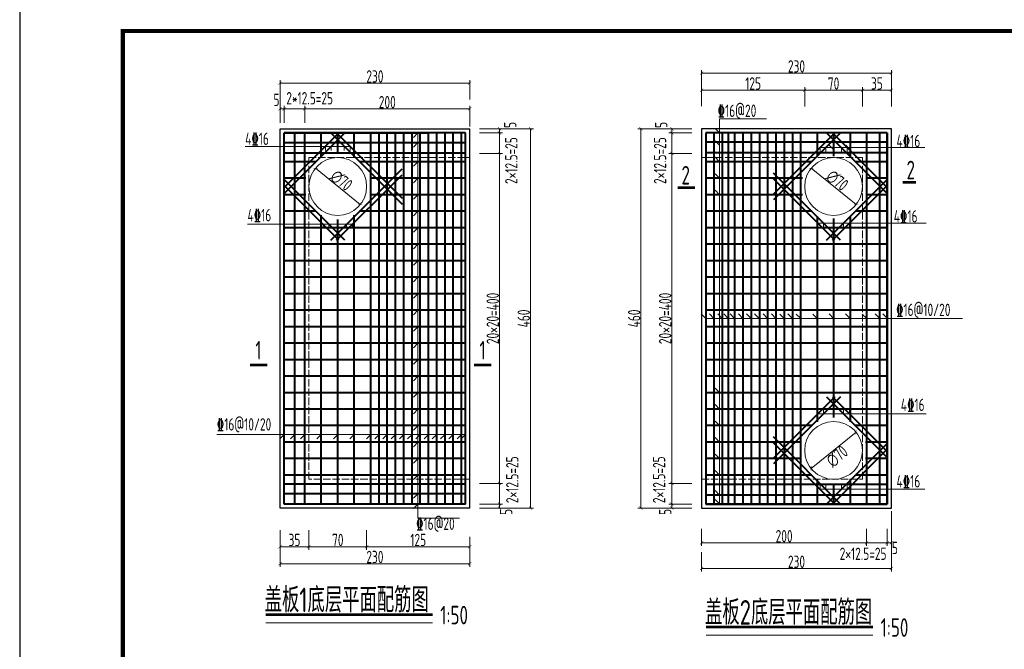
# Model space of a CAD drawing. Header units: millimetres. Extents: x 65530 to 130460, y -103607 to -18875.
# Tile 4 of 73: x 86219 to 88606, y -84549 to -83022. Entities that reach past the tile are written whole.
import ezdxf

# ---------------------------------------------------------------- set-up
doc = ezdxf.new("R2010")
doc.units = ezdxf.units.MM
doc.header["$LTSCALE"] = 0.5
doc.linetypes.add('ACAD_ISO02W100', pattern=[15, 12, -3])
for name, color, linetype, lineweight in [('图层1', 2, 'ACAD_ISO02W100', 18), ('标注线', 4, 'Continuous', 13), ('粗线', 1, 'Continuous', 40)]:
    doc.layers.add(name, color=color, linetype=linetype, lineweight=lineweight)
doc.styles.add('HzTxt', font='tssdeng.shx', dxfattribs={"width": 0.7, "bigfont": 'hztxt.shx'})
doc.dimstyles.new('1bi25', dxfattribs={"dimtxt": 15, "dimasz": 7.5, "dimexe": 7.5, "dimexo": 7.5, "dimtad": 1, "dimdec": 0, "dimlfac": 0.5, "dimtxsty": 'HzTxt', "dimblk": 'ARCHTICK', "dimcen": 2.5, "dimclrd": 256, "dimclre": 256, "dimclrt": 256, "dimadec": 0, "dimazin": 0, "dimtfac": 1, "dimtdec": 0, "dimtmove": 2, "dimatfit": 2, "dimfxl": 0, "dimlwd": -1, "dimlwe": -1, "dimarcsym": 0})

# ---------------------------------------------------------------- blocks, each defined once
blk = doc.blocks.new('_ArchTick')
at = {"color": 0, "linetype": 'ByBlock', "const_width": 0.15}
blk.add_lwpolyline([(-0.5, -0.5), (0.5, 0.5)], dxfattribs=at)
blk = doc.blocks.new('*D608')
at = {"layer": 'Defpoints', "color": 0}
for p in [(87872.1, -84249.8), (88272.1, -84249.8), (88272.1, -84291.2)]:
    blk.add_point(p, dxfattribs=at)
at = {"layer": '标注线'}
for p, q in [((87872.1, -84257.3), (87872.1, -84298.7)), ((88272.1, -84257.3), (88272.1, -84298.7)), ((87872.1, -84291.2), (88272.1, -84291.2))]:
    blk.add_line(p, q, dxfattribs=at)
at = {"layer": '标注线', "xscale": 7.5, "yscale": 7.5, "zscale": 7.5, "rotation": 180}
blk.add_blockref('_ArchTick', (87872.1, -84291.2), dxfattribs=at)
at = {"layer": '标注线', "xscale": 7.5, "yscale": 7.5, "zscale": 7.5}
blk.add_blockref('_ArchTick', (88272.1, -84291.2), dxfattribs=at)
at = {"layer": '标注线', "insert": (88072.1, -84274.9), "char_height": 30, "attachment_point": 5, "style": 'HzTxt'}
blk.add_mtext('200', dxfattribs=at)
blk = doc.blocks.new('*D609')
at = {"layer": 'Defpoints', "color": 0}
for p in [(88272.1, -84249.8), (88322.1, -84249.8), (88322.1, -84291.2)]:
    blk.add_point(p, dxfattribs=at)
at = {"layer": '标注线'}
for p, q in [((88272.1, -84257.3), (88272.1, -84298.7)), ((88322.1, -84257.3), (88322.1, -84298.7)), ((88272.1, -84291.2), (88322.1, -84291.2))]:
    blk.add_line(p, q, dxfattribs=at)
at = {"layer": '标注线', "xscale": 7.5, "yscale": 7.5, "zscale": 7.5, "rotation": 180}
blk.add_blockref('_ArchTick', (88272.1, -84291.2), dxfattribs=at)
at = {"layer": '标注线', "xscale": 7.5, "yscale": 7.5, "zscale": 7.5}
blk.add_blockref('_ArchTick', (88322.1, -84291.2), dxfattribs=at)
at = {"layer": '标注线', "insert": (88263.7, -84317.6), "char_height": 30, "attachment_point": 5, "style": 'HzTxt'}
blk.add_mtext('2×12.5=25', dxfattribs=at)
blk = doc.blocks.new('*D610')
at = {"layer": 'Defpoints', "color": 0}
for p in [(88322.1, -84249.8), (88332.1, -84249.8), (88332.1, -84291.2)]:
    blk.add_point(p, dxfattribs=at)
at = {"layer": '标注线'}
for p, q in [((88322.1, -84257.3), (88322.1, -84298.7)), ((88332.1, -84257.3), (88332.1, -84298.7)), ((88322.1, -84291.2), (88332.1, -84291.2))]:
    blk.add_line(p, q, dxfattribs=at)
at = {"layer": '标注线', "xscale": 7.5, "yscale": 7.5, "zscale": 7.5, "rotation": 180}
blk.add_blockref('_ArchTick', (88322.1, -84291.2), dxfattribs=at)
at = {"layer": '标注线', "xscale": 7.5, "yscale": 7.5, "zscale": 7.5}
blk.add_blockref('_ArchTick', (88332.1, -84291.2), dxfattribs=at)
at = {"layer": '标注线', "insert": (88340.7, -84303.5), "char_height": 30, "attachment_point": 5, "style": 'HzTxt'}
blk.add_mtext('5', dxfattribs=at)
blk = doc.blocks.new('*D611')
at = {"layer": 'Defpoints', "color": 0}
for p in [(88332.1, -84206.9), (87872.1, -84306.2), (87872.1, -84353.3)]:
    blk.add_point(p, dxfattribs=at)
at = {"layer": '标注线'}
for p, q in [((88332.1, -84214.4), (88332.1, -84360.8)), ((87872.1, -84313.7), (87872.1, -84360.8)), ((88332.1, -84353.3), (87872.1, -84353.3))]:
    blk.add_line(p, q, dxfattribs=at)
at = {"layer": '标注线', "xscale": 7.5, "yscale": 7.5, "zscale": 7.5, "rotation": 180}
blk.add_blockref('_ArchTick', (87872.1, -84353.3), dxfattribs=at)
at = {"layer": '标注线', "xscale": 7.5, "yscale": 7.5, "zscale": 7.5}
blk.add_blockref('_ArchTick', (88332.1, -84353.3), dxfattribs=at)
at = {"layer": '标注线', "insert": (88102.1, -84337), "char_height": 30, "attachment_point": 5, "style": 'HzTxt'}
blk.add_mtext('230', dxfattribs=at)
blk = doc.blocks.new('*D612')
at = {"layer": 'Defpoints', "color": 0}
for p in [(88122.1, -83193.4), (87872.1, -83239.8), (88122.1, -83240.6)]:
    blk.add_point(p, dxfattribs=at)
at = {"layer": '标注线'}
for p, q in [((87872.1, -83232.3), (87872.1, -83185.9)), ((87872.1, -83193.4), (88122.1, -83193.4)), ((88122.1, -83233.1), (88122.1, -83185.9))]:
    blk.add_line(p, q, dxfattribs=at)
at = {"layer": '标注线', "xscale": 7.5, "yscale": 7.5, "zscale": 7.5, "rotation": 180}
blk.add_blockref('_ArchTick', (87872.1, -83193.4), dxfattribs=at)
at = {"layer": '标注线', "xscale": 7.5, "yscale": 7.5, "zscale": 7.5}
blk.add_blockref('_ArchTick', (88122.1, -83193.4), dxfattribs=at)
at = {"layer": '标注线', "insert": (87997.1, -83177.1), "char_height": 30, "attachment_point": 5, "style": 'HzTxt'}
blk.add_mtext('125', dxfattribs=at)
blk = doc.blocks.new('*D613')
at = {"layer": 'Defpoints', "color": 0}
for p in [(88262.1, -83193.4), (88122.1, -83240.6), (88262.1, -83240.6)]:
    blk.add_point(p, dxfattribs=at)
at = {"layer": '标注线'}
for p, q in [((88122.1, -83233.1), (88122.1, -83185.9)), ((88122.1, -83193.4), (88262.1, -83193.4)), ((88262.1, -83233.1), (88262.1, -83185.9))]:
    blk.add_line(p, q, dxfattribs=at)
at = {"layer": '标注线', "xscale": 7.5, "yscale": 7.5, "zscale": 7.5, "rotation": 180}
blk.add_blockref('_ArchTick', (88122.1, -83193.4), dxfattribs=at)
at = {"layer": '标注线', "xscale": 7.5, "yscale": 7.5, "zscale": 7.5}
blk.add_blockref('_ArchTick', (88262.1, -83193.4), dxfattribs=at)
at = {"layer": '标注线', "insert": (88192.1, -83177.1), "char_height": 30, "attachment_point": 5, "style": 'HzTxt'}
blk.add_mtext('70', dxfattribs=at)
blk = doc.blocks.new('*D614')
at = {"layer": 'Defpoints', "color": 0}
for p in [(88332.1, -83193.4), (88262.1, -83240.6), (88332.1, -83240.6)]:
    blk.add_point(p, dxfattribs=at)
at = {"layer": '标注线'}
for p, q in [((88262.1, -83233.1), (88262.1, -83185.9)), ((88262.1, -83193.4), (88332.1, -83193.4)), ((88332.1, -83233.1), (88332.1, -83185.9))]:
    blk.add_line(p, q, dxfattribs=at)
at = {"layer": '标注线', "xscale": 7.5, "yscale": 7.5, "zscale": 7.5, "rotation": 180}
blk.add_blockref('_ArchTick', (88262.1, -83193.4), dxfattribs=at)
at = {"layer": '标注线', "xscale": 7.5, "yscale": 7.5, "zscale": 7.5}
blk.add_blockref('_ArchTick', (88332.1, -83193.4), dxfattribs=at)
at = {"layer": '标注线', "insert": (88297.1, -83177.1), "char_height": 30, "attachment_point": 5, "style": 'HzTxt'}
blk.add_mtext('35', dxfattribs=at)
blk = doc.blocks.new('*D615')
at = {"layer": 'Defpoints', "color": 0}
for p in [(87872.1, -83152), (87872.1, -83239.8), (88332.1, -83240.6)]:
    blk.add_point(p, dxfattribs=at)
at = {"layer": '标注线'}
for p, q in [((87872.1, -83232.3), (87872.1, -83144.5)), ((88332.1, -83233.1), (88332.1, -83144.5)), ((88332.1, -83152), (87872.1, -83152))]:
    blk.add_line(p, q, dxfattribs=at)
at = {"layer": '标注线', "xscale": 7.5, "yscale": 7.5, "zscale": 7.5, "rotation": 180}
blk.add_blockref('_ArchTick', (87872.1, -83152), dxfattribs=at)
at = {"layer": '标注线', "xscale": 7.5, "yscale": 7.5, "zscale": 7.5}
blk.add_blockref('_ArchTick', (88332.1, -83152), dxfattribs=at)
at = {"layer": '标注线', "insert": (88102.1, -83135.7), "char_height": 30, "attachment_point": 5, "style": 'HzTxt'}
blk.add_mtext('230', dxfattribs=at)
blk = doc.blocks.new('*D616')
at = {"layer": 'Defpoints', "color": 0}
for p in [(88246.5, -84022.8), (88137.7, -84110.9)]:
    blk.add_point(p, dxfattribs=at)
at = {"layer": '标注线'}
blk.add_line((88246.5, -84022.8), (88137.7, -84110.9), dxfattribs=at)
at = {"layer": '标注线', "xscale": 7.5, "yscale": 7.5, "zscale": 7.5}
for p, rotation in [((88246.5, -84022.8), 38.99996410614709), ((88137.7, -84110.9), 218.9999641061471)]:
    blk.add_blockref('_ArchTick', p, dxfattribs=dict(at, rotation=rotation))
at = {"layer": '标注线', "insert": (88200.7, -84081.4), "char_height": 30, "attachment_point": 5, "rotation": 39, "style": 'HzTxt'}
blk.add_mtext('∅70', dxfattribs=at)
blk = doc.blocks.new('*D617')
at = {"layer": 'Defpoints', "color": 0}
for p in [(86860, -83238.6), (86850, -83280), (86860, -83280)]:
    blk.add_point(p, dxfattribs=at)
at = {"layer": '标注线'}
for p, q in [((86850, -83272.5), (86850, -83231.1)), ((86850, -83238.6), (86860, -83238.6)), ((86860, -83272.5), (86860, -83231.1))]:
    blk.add_line(p, q, dxfattribs=at)
at = {"layer": '标注线', "xscale": 7.5, "yscale": 7.5, "zscale": 7.5, "rotation": 180}
blk.add_blockref('_ArchTick', (86850, -83238.6), dxfattribs=at)
at = {"layer": '标注线', "xscale": 7.5, "yscale": 7.5, "zscale": 7.5}
blk.add_blockref('_ArchTick', (86860, -83238.6), dxfattribs=at)
at = {"layer": '标注线', "insert": (86841.3, -83216.8), "char_height": 30, "attachment_point": 5, "style": 'HzTxt'}
blk.add_mtext('5', dxfattribs=at)
blk = doc.blocks.new('*D618')
at = {"layer": 'Defpoints', "color": 0}
for p in [(86910, -83238.6), (86860, -83280), (86910, -83280)]:
    blk.add_point(p, dxfattribs=at)
at = {"layer": '标注线'}
for p, q in [((86860, -83272.5), (86860, -83231.1)), ((86860, -83238.6), (86910, -83238.6)), ((86910, -83272.5), (86910, -83231.1))]:
    blk.add_line(p, q, dxfattribs=at)
at = {"layer": '标注线', "xscale": 7.5, "yscale": 7.5, "zscale": 7.5, "rotation": 180}
blk.add_blockref('_ArchTick', (86860, -83238.6), dxfattribs=at)
at = {"layer": '标注线', "xscale": 7.5, "yscale": 7.5, "zscale": 7.5}
blk.add_blockref('_ArchTick', (86910, -83238.6), dxfattribs=at)
at = {"layer": '标注线', "insert": (86921.8, -83212.8), "char_height": 30, "attachment_point": 5, "style": 'HzTxt'}
blk.add_mtext('2*12.5=25', dxfattribs=at)
blk = doc.blocks.new('*D619')
at = {"layer": 'Defpoints', "color": 0}
for p in [(87310, -83238.6), (86910, -83280), (87310, -83289.2)]:
    blk.add_point(p, dxfattribs=at)
at = {"layer": '标注线'}
for p, q in [((86910, -83272.5), (86910, -83231.1)), ((86910, -83238.6), (87310, -83238.6)), ((87310, -83281.7), (87310, -83231.1))]:
    blk.add_line(p, q, dxfattribs=at)
at = {"layer": '标注线', "xscale": 7.5, "yscale": 7.5, "zscale": 7.5, "rotation": 180}
blk.add_blockref('_ArchTick', (86910, -83238.6), dxfattribs=at)
at = {"layer": '标注线', "xscale": 7.5, "yscale": 7.5, "zscale": 7.5}
blk.add_blockref('_ArchTick', (87310, -83238.6), dxfattribs=at)
at = {"layer": '标注线', "insert": (87110, -83222.3), "char_height": 30, "attachment_point": 5, "style": 'HzTxt'}
blk.add_mtext('200', dxfattribs=at)
blk = doc.blocks.new('*D620')
at = {"layer": 'Defpoints', "color": 0}
for p in [(86850, -83176.4), (87310, -83223.6), (86850, -83280)]:
    blk.add_point(p, dxfattribs=at)
at = {"layer": '标注线'}
for p, q in [((86850, -83272.5), (86850, -83168.9)), ((87310, -83216.1), (87310, -83168.9)), ((87310, -83176.4), (86850, -83176.4))]:
    blk.add_line(p, q, dxfattribs=at)
at = {"layer": '标注线', "xscale": 7.5, "yscale": 7.5, "zscale": 7.5, "rotation": 180}
blk.add_blockref('_ArchTick', (86850, -83176.4), dxfattribs=at)
at = {"layer": '标注线', "xscale": 7.5, "yscale": 7.5, "zscale": 7.5}
blk.add_blockref('_ArchTick', (87310, -83176.4), dxfattribs=at)
at = {"layer": '标注线', "insert": (87080, -83160.1), "char_height": 30, "attachment_point": 5, "style": 'HzTxt'}
blk.add_mtext('230', dxfattribs=at)
blk = doc.blocks.new('*D621')
at = {"layer": 'Defpoints', "color": 0}
for p in [(86850, -84253.2), (86920, -84253.2), (86920, -84300.4)]:
    blk.add_point(p, dxfattribs=at)
at = {"layer": '标注线'}
for p, q in [((86850, -84260.7), (86850, -84307.9)), ((86920, -84260.7), (86920, -84307.9)), ((86850, -84300.4), (86920, -84300.4))]:
    blk.add_line(p, q, dxfattribs=at)
at = {"layer": '标注线', "xscale": 7.5, "yscale": 7.5, "zscale": 7.5, "rotation": 180}
blk.add_blockref('_ArchTick', (86850, -84300.4), dxfattribs=at)
at = {"layer": '标注线', "xscale": 7.5, "yscale": 7.5, "zscale": 7.5}
blk.add_blockref('_ArchTick', (86920, -84300.4), dxfattribs=at)
at = {"layer": '标注线', "insert": (86885, -84284.1), "char_height": 30, "attachment_point": 5, "style": 'HzTxt'}
blk.add_mtext('35', dxfattribs=at)
blk = doc.blocks.new('*D622')
at = {"layer": 'Defpoints', "color": 0}
for p in [(86920, -84253.2), (87060, -84253.2), (87060, -84300.4)]:
    blk.add_point(p, dxfattribs=at)
at = {"layer": '标注线'}
for p, q in [((86920, -84260.7), (86920, -84307.9)), ((87060, -84260.7), (87060, -84307.9)), ((86920, -84300.4), (87060, -84300.4))]:
    blk.add_line(p, q, dxfattribs=at)
at = {"layer": '标注线', "xscale": 7.5, "yscale": 7.5, "zscale": 7.5, "rotation": 180}
blk.add_blockref('_ArchTick', (86920, -84300.4), dxfattribs=at)
at = {"layer": '标注线', "xscale": 7.5, "yscale": 7.5, "zscale": 7.5}
blk.add_blockref('_ArchTick', (87060, -84300.4), dxfattribs=at)
at = {"layer": '标注线', "insert": (86990, -84284.1), "char_height": 30, "attachment_point": 5, "style": 'HzTxt'}
blk.add_mtext('70', dxfattribs=at)
blk = doc.blocks.new('*D623')
at = {"layer": 'Defpoints', "color": 0}
for p in [(87060, -84253.2), (87310, -84268.6), (87310, -84300.4)]:
    blk.add_point(p, dxfattribs=at)
at = {"layer": '标注线'}
for p, q in [((87060, -84260.7), (87060, -84307.9)), ((87310, -84276.1), (87310, -84307.9)), ((87060, -84300.4), (87310, -84300.4))]:
    blk.add_line(p, q, dxfattribs=at)
at = {"layer": '标注线', "xscale": 7.5, "yscale": 7.5, "zscale": 7.5, "rotation": 180}
blk.add_blockref('_ArchTick', (87060, -84300.4), dxfattribs=at)
at = {"layer": '标注线', "xscale": 7.5, "yscale": 7.5, "zscale": 7.5}
blk.add_blockref('_ArchTick', (87310, -84300.4), dxfattribs=at)
at = {"layer": '标注线', "insert": (87185, -84284.1), "char_height": 30, "attachment_point": 5, "style": 'HzTxt'}
blk.add_mtext('125', dxfattribs=at)
blk = doc.blocks.new('*D624')
at = {"layer": 'Defpoints', "color": 0}
for p in [(86850, -84253.2), (87310, -84283.6), (86850, -84341.7)]:
    blk.add_point(p, dxfattribs=at)
at = {"layer": '标注线'}
for p, q in [((86850, -84260.7), (86850, -84349.2)), ((87310, -84291.1), (87310, -84349.2)), ((87310, -84341.7), (86850, -84341.7))]:
    blk.add_line(p, q, dxfattribs=at)
at = {"layer": '标注线', "xscale": 7.5, "yscale": 7.5, "zscale": 7.5, "rotation": 180}
blk.add_blockref('_ArchTick', (86850, -84341.7), dxfattribs=at)
at = {"layer": '标注线', "xscale": 7.5, "yscale": 7.5, "zscale": 7.5}
blk.add_blockref('_ArchTick', (87310, -84341.7), dxfattribs=at)
at = {"layer": '标注线', "insert": (87080, -84325.4), "char_height": 30, "attachment_point": 5, "style": 'HzTxt'}
blk.add_mtext('230', dxfattribs=at)
blk = doc.blocks.new('*D625')
at = {"layer": 'Defpoints', "color": 0}
for p in [(86935.6, -83382.8), (87044.4, -83470.9)]:
    blk.add_point(p, dxfattribs=at)
at = {"layer": '标注线'}
blk.add_line((87044.4, -83470.9), (86935.6, -83382.8), dxfattribs=at)
at = {"layer": '标注线', "xscale": 7.5, "yscale": 7.5, "zscale": 7.5}
for p, rotation in [((86935.6, -83382.8), 141.0000358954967), ((87044.4, -83470.9), 321.0000358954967)]:
    blk.add_blockref('_ArchTick', p, dxfattribs=dict(at, rotation=rotation))
at = {"layer": '标注线', "insert": (86998.6, -83412.4), "char_height": 30, "attachment_point": 5, "rotation": 321, "style": 'HzTxt'}
blk.add_mtext('∅70', dxfattribs=at)
blk = doc.blocks.new('*D741')
at = {"layer": 'Defpoints', "color": 0}
for p in [(87326, -83286.9), (87326, -83296.9), (87382.1, -83296.9)]:
    blk.add_point(p, dxfattribs=at)
at = {"layer": '标注线'}
for p, q in [((87333.5, -83286.9), (87389.6, -83286.9)), ((87382.1, -83286.9), (87382.1, -83296.9)), ((87333.5, -83296.9), (87389.6, -83296.9))]:
    blk.add_line(p, q, dxfattribs=at)
at = {"layer": '标注线', "xscale": 7.5, "yscale": 7.5, "zscale": 7.5}
for p, rotation in [((87382.1, -83286.9), 90), ((87382.1, -83296.9), 270)]:
    blk.add_blockref('_ArchTick', p, dxfattribs=dict(at, rotation=rotation))
at = {"layer": '标注线', "insert": (87408, -83277.6), "char_height": 30, "attachment_point": 5, "rotation": 90, "style": 'HzTxt'}
blk.add_mtext('5', dxfattribs=at)
blk = doc.blocks.new('*D742')
at = {"layer": 'Defpoints', "color": 0}
for p in [(87326, -83296.9), (87326, -83346.9), (87382.1, -83346.9)]:
    blk.add_point(p, dxfattribs=at)
at = {"layer": '标注线'}
for p, q in [((87333.5, -83296.9), (87389.6, -83296.9)), ((87382.1, -83296.9), (87382.1, -83346.9)), ((87333.5, -83346.9), (87389.6, -83346.9))]:
    blk.add_line(p, q, dxfattribs=at)
at = {"layer": '标注线', "xscale": 7.5, "yscale": 7.5, "zscale": 7.5}
for p, rotation in [((87382.1, -83296.9), 90), ((87382.1, -83346.9), 270)]:
    blk.add_blockref('_ArchTick', p, dxfattribs=dict(at, rotation=rotation))
at = {"layer": '标注线', "insert": (87410.7, -83364.1), "char_height": 30, "attachment_point": 5, "rotation": 90, "style": 'HzTxt'}
blk.add_mtext('2×12.5=25', dxfattribs=at)
blk = doc.blocks.new('*D743')
at = {"layer": 'Defpoints', "color": 0}
for p in [(87326, -83346.9), (87326, -84146.9), (87382.1, -84146.9)]:
    blk.add_point(p, dxfattribs=at)
at = {"layer": '标注线'}
for p, q in [((87333.5, -83346.9), (87389.6, -83346.9)), ((87382.1, -83346.9), (87382.1, -84146.9)), ((87333.5, -84146.9), (87389.6, -84146.9))]:
    blk.add_line(p, q, dxfattribs=at)
at = {"layer": '标注线', "xscale": 7.5, "yscale": 7.5, "zscale": 7.5}
for p, rotation in [((87382.1, -83346.9), 90), ((87382.1, -84146.9), 270)]:
    blk.add_blockref('_ArchTick', p, dxfattribs=dict(at, rotation=rotation))
at = {"layer": '标注线', "insert": (87365.8, -83746.9), "char_height": 30, "attachment_point": 5, "rotation": 90, "style": 'HzTxt'}
blk.add_mtext('20×20=400', dxfattribs=at)
blk = doc.blocks.new('*D744')
at = {"layer": 'Defpoints', "color": 0}
for p in [(87326, -84146.9), (87326, -84196.9), (87382.1, -84196.9)]:
    blk.add_point(p, dxfattribs=at)
at = {"layer": '标注线'}
for p, q in [((87333.5, -84146.9), (87389.6, -84146.9)), ((87382.1, -84146.9), (87382.1, -84196.9)), ((87333.5, -84196.9), (87389.6, -84196.9))]:
    blk.add_line(p, q, dxfattribs=at)
at = {"layer": '标注线', "xscale": 7.5, "yscale": 7.5, "zscale": 7.5}
for p, rotation in [((87382.1, -84146.9), 90), ((87382.1, -84196.9), 270)]:
    blk.add_blockref('_ArchTick', p, dxfattribs=dict(at, rotation=rotation))
at = {"layer": '标注线', "insert": (87413, -84138.1), "char_height": 30, "attachment_point": 5, "rotation": 90, "style": 'HzTxt'}
blk.add_mtext('2×12.5=25', dxfattribs=at)
blk = doc.blocks.new('*D745')
at = {"layer": 'Defpoints', "color": 0}
for p in [(87326, -84196.9), (87326, -84206.9), (87382.1, -84206.9)]:
    blk.add_point(p, dxfattribs=at)
at = {"layer": '标注线'}
for p, q in [((87333.5, -84196.9), (87389.6, -84196.9)), ((87382.1, -84196.9), (87382.1, -84206.9)), ((87333.5, -84206.9), (87389.6, -84206.9))]:
    blk.add_line(p, q, dxfattribs=at)
at = {"layer": '标注线', "xscale": 7.5, "yscale": 7.5, "zscale": 7.5}
for p, rotation in [((87382.1, -84196.9), 90), ((87382.1, -84206.9), 270)]:
    blk.add_blockref('_ArchTick', p, dxfattribs=dict(at, rotation=rotation))
at = {"layer": '标注线', "insert": (87398.2, -84216.1), "char_height": 30, "attachment_point": 5, "rotation": 90, "style": 'HzTxt'}
blk.add_mtext('5', dxfattribs=at)
blk = doc.blocks.new('*D746')
at = {"layer": 'Defpoints', "color": 0}
for p in [(87326, -83286.9), (87457.2, -83286.9), (87326, -84206.9)]:
    blk.add_point(p, dxfattribs=at)
at = {"layer": '标注线'}
for p, q in [((87333.5, -83286.9), (87464.7, -83286.9)), ((87457.2, -84206.9), (87457.2, -83286.9)), ((87333.5, -84206.9), (87464.7, -84206.9))]:
    blk.add_line(p, q, dxfattribs=at)
at = {"layer": '标注线', "xscale": 7.5, "yscale": 7.5, "zscale": 7.5}
for p, rotation in [((87457.2, -83286.9), 90), ((87457.2, -84206.9), 270)]:
    blk.add_blockref('_ArchTick', p, dxfattribs=dict(at, rotation=rotation))
at = {"layer": '标注线', "insert": (87440.9, -83746.9), "char_height": 30, "attachment_point": 5, "rotation": 90, "style": 'HzTxt'}
blk.add_mtext('460', dxfattribs=at)
blk = doc.blocks.new('*D747')
at = {"layer": 'Defpoints', "color": 0}
for p in [(88137.7, -83382.8), (88246.5, -83470.9)]:
    blk.add_point(p, dxfattribs=at)
at = {"layer": '标注线'}
blk.add_line((88246.5, -83470.9), (88137.7, -83382.8), dxfattribs=at)
at = {"layer": '标注线', "xscale": 7.5, "yscale": 7.5, "zscale": 7.5}
for p, rotation in [((88137.7, -83382.8), 141.0000358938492), ((88246.5, -83470.9), 321.0000358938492)]:
    blk.add_blockref('_ArchTick', p, dxfattribs=dict(at, rotation=rotation))
at = {"layer": '标注线', "insert": (88200.7, -83412.4), "char_height": 30, "attachment_point": 5, "rotation": 321, "style": 'HzTxt'}
blk.add_mtext('∅70', dxfattribs=at)
blk = doc.blocks.new('*D748')
at = {"layer": 'Defpoints', "color": 0}
for p in [(87856, -83286.9), (87800, -83296.9), (87856, -83296.9)]:
    blk.add_point(p, dxfattribs=at)
at = {"layer": '标注线'}
for p, q in [((87848.5, -83286.9), (87792.5, -83286.9)), ((87800, -83286.9), (87800, -83296.9)), ((87848.5, -83296.9), (87792.5, -83296.9))]:
    blk.add_line(p, q, dxfattribs=at)
at = {"layer": '标注线', "xscale": 7.5, "yscale": 7.5, "zscale": 7.5}
for p, rotation in [((87800, -83286.9), 90), ((87800, -83296.9), 270)]:
    blk.add_blockref('_ArchTick', p, dxfattribs=dict(at, rotation=rotation))
at = {"layer": '标注线', "insert": (87774.1, -83277.6), "char_height": 30, "attachment_point": 5, "rotation": 90, "style": 'HzTxt'}
blk.add_mtext('5', dxfattribs=at)
blk = doc.blocks.new('*D749')
at = {"layer": 'Defpoints', "color": 0}
for p in [(87856, -83296.9), (87800, -83346.9), (87856, -83346.9)]:
    blk.add_point(p, dxfattribs=at)
at = {"layer": '标注线'}
for p, q in [((87848.5, -83296.9), (87792.5, -83296.9)), ((87800, -83296.9), (87800, -83346.9)), ((87848.5, -83346.9), (87792.5, -83346.9))]:
    blk.add_line(p, q, dxfattribs=at)
at = {"layer": '标注线', "xscale": 7.5, "yscale": 7.5, "zscale": 7.5}
for p, rotation in [((87800, -83296.9), 90), ((87800, -83346.9), 270)]:
    blk.add_blockref('_ArchTick', p, dxfattribs=dict(at, rotation=rotation))
at = {"layer": '标注线', "insert": (87771.3, -83364.1), "char_height": 30, "attachment_point": 5, "rotation": 90, "style": 'HzTxt'}
blk.add_mtext('2×12.5=25', dxfattribs=at)
blk = doc.blocks.new('*D750')
at = {"layer": 'Defpoints', "color": 0}
for p in [(87856, -83346.9), (87800, -84146.9), (87856, -84146.9)]:
    blk.add_point(p, dxfattribs=at)
at = {"layer": '标注线'}
for p, q in [((87848.5, -83346.9), (87792.5, -83346.9)), ((87800, -83346.9), (87800, -84146.9)), ((87848.5, -84146.9), (87792.5, -84146.9))]:
    blk.add_line(p, q, dxfattribs=at)
at = {"layer": '标注线', "xscale": 7.5, "yscale": 7.5, "zscale": 7.5}
for p, rotation in [((87800, -83346.9), 90), ((87800, -84146.9), 270)]:
    blk.add_blockref('_ArchTick', p, dxfattribs=dict(at, rotation=rotation))
at = {"layer": '标注线', "insert": (87783.7, -83746.9), "char_height": 30, "attachment_point": 5, "rotation": 90, "style": 'HzTxt'}
blk.add_mtext('20×20=400', dxfattribs=at)
blk = doc.blocks.new('*D751')
at = {"layer": 'Defpoints', "color": 0}
for p in [(87856, -84146.9), (87800, -84196.9), (87856, -84196.9)]:
    blk.add_point(p, dxfattribs=at)
at = {"layer": '标注线'}
for p, q in [((87848.5, -84146.9), (87792.5, -84146.9)), ((87800, -84146.9), (87800, -84196.9)), ((87848.5, -84196.9), (87792.5, -84196.9))]:
    blk.add_line(p, q, dxfattribs=at)
at = {"layer": '标注线', "xscale": 7.5, "yscale": 7.5, "zscale": 7.5}
for p, rotation in [((87800, -84146.9), 90), ((87800, -84196.9), 270)]:
    blk.add_blockref('_ArchTick', p, dxfattribs=dict(at, rotation=rotation))
at = {"layer": '标注线', "insert": (87769, -84138.1), "char_height": 30, "attachment_point": 5, "rotation": 90, "style": 'HzTxt'}
blk.add_mtext('2×12.5=25', dxfattribs=at)
blk = doc.blocks.new('*D752')
at = {"layer": 'Defpoints', "color": 0}
for p in [(87856, -84196.9), (87800, -84206.9), (87856, -84206.9)]:
    blk.add_point(p, dxfattribs=at)
at = {"layer": '标注线'}
for p, q in [((87848.5, -84196.9), (87792.5, -84196.9)), ((87800, -84196.9), (87800, -84206.9)), ((87848.5, -84206.9), (87792.5, -84206.9))]:
    blk.add_line(p, q, dxfattribs=at)
at = {"layer": '标注线', "xscale": 7.5, "yscale": 7.5, "zscale": 7.5}
for p, rotation in [((87800, -84196.9), 90), ((87800, -84206.9), 270)]:
    blk.add_blockref('_ArchTick', p, dxfattribs=dict(at, rotation=rotation))
at = {"layer": '标注线', "insert": (87783.9, -84216.1), "char_height": 30, "attachment_point": 5, "rotation": 90, "style": 'HzTxt'}
blk.add_mtext('5', dxfattribs=at)
blk = doc.blocks.new('*D753')
at = {"layer": 'Defpoints', "color": 0}
for p in [(87724.8, -83286.9), (87856, -83286.9), (87856, -84206.9)]:
    blk.add_point(p, dxfattribs=at)
at = {"layer": '标注线'}
for p, q in [((87848.5, -83286.9), (87717.3, -83286.9)), ((87724.8, -84206.9), (87724.8, -83286.9)), ((87848.5, -84206.9), (87717.3, -84206.9))]:
    blk.add_line(p, q, dxfattribs=at)
at = {"layer": '标注线', "xscale": 7.5, "yscale": 7.5, "zscale": 7.5}
for p, rotation in [((87724.8, -83286.9), 90), ((87724.8, -84206.9), 270)]:
    blk.add_blockref('_ArchTick', p, dxfattribs=dict(at, rotation=rotation))
at = {"layer": '标注线', "insert": (87708.5, -83746.9), "char_height": 30, "attachment_point": 5, "rotation": 90, "style": 'HzTxt'}
blk.add_mtext('460', dxfattribs=at)

msp = doc.modelspace()

# ---------------------------------------------------------------- linework, layer by layer
for p, q in [((86849.96, -84206.89), (86849.96, -83286.89)), ((86849.96, -83286.89), (87309.96, -83286.89)), ((87309.96, -84206.89), (87309.96, -83286.89)), ((88332.1, -83286.89), (87872.1, -83286.89)), ((87872.1, -83286.89), (87872.1, -84206.89)), ((88332.1, -84206.89), (88332.1, -83286.89)), ((87309.96, -84206.89), (86849.96, -84206.89)), ((87872.1, -84206.89), (88332.1, -84206.89))]:
    msp.add_line(p, q)
msp.add_lwpolyline([(86218.76, -85969.87), (90418.76, -85969.87), (90418.76, -82999.87), (86218.76, -82999.87)], close=True)
at = {"const_width": 10}
msp.add_lwpolyline([(86468.76, -83049.87), (90368.76, -83049.87), (90368.76, -85919.87), (86468.76, -85919.87), (86468.76, -83049.87)], dxfattribs=at)
at = {"layer": '图层1', "ltscale": 3}
for p, q in [((86919.96, -84136.89), (86919.96, -83356.89)), ((86919.96, -83356.89), (87309.96, -83356.89)), ((88262.1, -83356.89), (87872.1, -83356.89)), ((88262.1, -84136.89), (88262.1, -83356.89)), ((87309.96, -84136.89), (86919.96, -84136.89)), ((87872.1, -84136.89), (88262.1, -84136.89))]:
    msp.add_line(p, q, dxfattribs=at)
at = {"layer": '标注线'}
for p, q in [((87915.46, -83262.89), (88029.56, -83262.89)), ((87915.46, -84196.73), (87915.46, -83262.89)), ((87915.46, -83296.73), (87904.59, -83285.87)), ((87184.2, -83297.05), (87173.33, -83307.92)), ((87184.2, -83297.05), (87184.2, -84230.9)), ((87019.96, -83329.61), (86765.46, -83329.61)), ((86959.96, -83329.61), (86959.96, -83339.4)), ((86974.1, -83329.61), (86974.1, -83339.4)), ((87005.82, -83329.61), (87005.82, -83339.4)), ((87019.96, -83329.61), (87019.96, -83339.4)), ((87184.2, -83320.47), (87173.33, -83331.34)), ((87915.46, -83326.89), (87904.59, -83316.03)), ((88159.15, -83332.56), (88413.65, -83332.56)), ((88159.15, -83332.56), (88159.15, -83342.35)), ((88173.29, -83332.56), (88173.29, -83342.35)), ((88192.49, -83337.89), (88181.62, -83327.02)), ((88210.9, -83332.56), (88210.9, -83342.35)), ((88232.49, -83337.89), (88221.62, -83327.02)), ((88225.05, -83332.56), (88225.05, -83342.35)), ((87915.46, -83366.89), (87904.59, -83356.03)), ((87184.2, -83367.05), (87173.33, -83377.92)), ((87184.2, -83407.05), (87173.33, -83417.92)), ((87915.46, -83406.73), (87904.59, -83395.87)), ((87184.2, -83447.05), (87173.33, -83457.92)), ((87915.46, -83446.73), (87904.59, -83435.87)), ((87184.2, -83487.05), (87173.33, -83497.92)), ((87025.63, -83518.5), (86771.13, -83518.5)), ((86954.29, -83518.5), (86954.29, -83528.28)), ((86968.43, -83518.5), (86968.43, -83528.28)), ((87011.49, -83518.5), (87011.49, -83528.28)), ((87025.63, -83518.5), (87025.63, -83528.28)), ((87184.2, -83527.05), (87173.33, -83537.92)), ((88153.6, -83515.68), (88416.6, -83515.68)), ((88153.6, -83515.68), (88153.6, -83525.46)), ((88167.74, -83515.68), (88167.74, -83525.46)), ((88216.45, -83515.68), (88216.45, -83525.46)), ((88230.59, -83515.68), (88230.59, -83525.46)), ((87184.2, -83567.05), (87173.33, -83577.92)), ((87184.2, -83607.05), (87173.33, -83617.92)), ((87184.2, -83647.05), (87173.33, -83657.92)), ((87184.2, -83687.05), (87173.33, -83697.92)), ((87184.2, -83727.05), (87173.33, -83737.92)), ((87882.1, -83746.89), (87871.23, -83736.03)), ((87902.1, -83746.89), (87891.23, -83736.03)), ((87922.1, -83746.89), (87911.23, -83736.03)), ((87936.52, -83746.89), (87925.66, -83736.03)), ((87952.1, -83746.89), (87941.23, -83736.03)), ((87972.1, -83746.89), (87961.23, -83736.03)), ((87992.1, -83746.89), (87981.23, -83736.03)), ((88011.28, -83746.89), (88000.42, -83736.03)), ((88032.1, -83746.89), (88021.23, -83736.03)), ((88052.1, -83746.89), (88041.23, -83736.03)), ((88072.49, -83747.28), (88061.62, -83736.41)), ((88092.1, -83746.89), (88081.23, -83736.03)), ((88112.49, -83747.28), (88101.62, -83736.41)), ((88152.49, -83747.28), (88141.62, -83736.41)), ((88192.1, -83746.89), (88181.23, -83736.03)), ((88232.1, -83746.89), (88221.23, -83736.03)), ((88272.49, -83747.28), (88261.62, -83736.41)), ((88303.84, -83746.89), (88292.97, -83736.03)), ((88322.49, -83746.89), (88311.62, -83736.03)), ((87184.2, -83767.05), (87173.33, -83777.92)), ((87882.1, -83746.89), (88504.5, -83746.89)), ((87184.2, -83807.05), (87173.33, -83817.92)), ((87184.2, -83847.05), (87173.33, -83857.92)), ((87184.2, -83887.05), (87173.33, -83897.92)), ((87184.2, -83927.05), (87173.33, -83937.92)), ((87915.46, -83926.73), (87904.59, -83915.87)), ((87915.46, -83966.73), (87904.59, -83955.87)), ((87184.2, -83967.05), (87173.33, -83977.92)), ((88153.6, -83978.11), (88153.6, -83968.33)), ((88153.6, -83978.11), (88416.6, -83978.11)), ((88167.74, -83978.11), (88167.74, -83968.33)), ((88216.45, -83978.11), (88216.45, -83968.33)), ((88230.59, -83978.11), (88230.59, -83968.33)), ((87184.2, -84007.05), (87173.33, -84017.92)), ((87915.46, -84006.73), (87904.59, -83995.87)), ((86696.64, -84028.15), (87299.96, -84028.15)), ((86860.35, -84028.15), (86849.48, -84039.01)), ((86885.93, -84028.15), (86875.06, -84039.01)), ((86910.35, -84028.15), (86899.48, -84039.01)), ((86949.96, -84028.15), (86939.09, -84039.01)), ((86989.96, -84028.15), (86979.48, -84038.62)), ((87029.96, -84028.15), (87019.48, -84038.62)), ((87069.96, -84028.15), (87059.48, -84038.62)), ((87089.96, -84028.15), (87079.48, -84038.62)), ((87109.96, -84028.15), (87099.48, -84038.62)), ((87129.96, -84028.15), (87119.48, -84038.62)), ((87149.96, -84028.15), (87139.48, -84038.62)), ((87169.96, -84028.15), (87159.09, -84039.01)), ((87189.96, -84028.15), (87179.09, -84039.01)), ((87209.96, -84028.15), (87199.09, -84039.01)), ((87229.96, -84028.15), (87219.09, -84039.01)), ((87249.96, -84028.15), (87239.09, -84039.01)), ((87269.96, -84028.15), (87259.09, -84039.01)), ((87289.96, -84028.15), (87279.09, -84039.01)), ((87299.96, -84028.15), (87289.09, -84039.01)), ((87184.2, -84047.05), (87173.33, -84057.92)), ((87915.46, -84046.73), (87904.59, -84035.87)), ((87915.46, -84086.73), (87904.59, -84075.87)), ((87184.2, -84087.05), (87173.33, -84097.92)), ((87915.46, -84126.73), (87904.59, -84115.87)), ((87184.2, -84126.89), (87173.33, -84137.76)), ((87184.2, -84172.17), (87173.33, -84183.04)), ((87915.46, -84175.19), (87904.59, -84164.32)), ((88159.15, -84161.22), (88159.15, -84151.44)), ((88159.15, -84161.22), (88413.65, -84161.22)), ((88173.29, -84161.22), (88173.29, -84151.44)), ((88210.9, -84161.22), (88210.9, -84151.44)), ((88225.05, -84161.22), (88225.05, -84151.44)), ((87184.2, -84197.05), (87173.33, -84207.92)), ((87915.46, -84196.73), (87904.59, -84185.87)), ((87184.2, -84230.9), (87285.05, -84230.9)), ((86815.34, -84484.76), (87219.69, -84484.76)), ((87883.07, -84514.95), (88287.42, -84514.95))]:
    msp.add_line(p, q, dxfattribs=at)
at = {"layer": '标注线', "const_width": 6.67}
for points in [[(87813.84, -83429.44), (87855.9, -83429.44)], [(88359.49, -83416.81), (88391.54, -83416.81)], [(86776.75, -83859.65), (86818.8, -83859.65)], [(87320.04, -83859.65), (87362.1, -83859.65)], [(86815.34, -84464.96), (87219.69, -84464.96)], [(87883.07, -84495.14), (88287.42, -84495.14)]]:
    msp.add_lwpolyline(points, dxfattribs=at)
at = {"layer": '标注线'}
for centre in [(86989.96, -83426.89), (88192.1, -83426.89), (88192.1, -84066.89)]:
    msp.add_circle(centre, 70, dxfattribs=at)
at = {"layer": '粗线'}
for p, q in [((86859.96, -84196.89), (86859.96, -83296.89)), ((86859.96, -83296.89), (87209.96, -83296.89)), ((87299.96, -83296.89), (86859.96, -83296.89)), ((87006.82, -83296.89), (86859.96, -83443.76)), ((86992.68, -83296.89), (86859.96, -83429.61)), ((86885.93, -84196.89), (86885.93, -83296.89)), ((86909.96, -84196.89), (86909.96, -83296.89)), ((86949.96, -83357.61), (86949.96, -83296.89)), ((86973.09, -83296.89), (87145.76, -83469.56)), ((86987.24, -83296.89), (87145.76, -83455.42)), ((86989.96, -83346.89), (86989.96, -83296.89)), ((87029.96, -83357.61), (87029.96, -83296.89)), ((87069.96, -84196.89), (87069.96, -83296.89)), ((87089.96, -84196.89), (87089.96, -83296.89)), ((87109.96, -84196.89), (87109.96, -83296.89)), ((87129.96, -84196.89), (87129.96, -83296.89)), ((87149.96, -84196.89), (87149.96, -83296.89)), ((87169.96, -84196.89), (87169.96, -83296.89)), ((87189.96, -84196.89), (87189.96, -83296.89)), ((87209.96, -84196.89), (87209.96, -83296.89)), ((87229.96, -84196.89), (87229.96, -83296.89)), ((87249.96, -84196.89), (87249.96, -83296.89)), ((87269.96, -84196.89), (87269.96, -83296.89)), ((87289.96, -84196.89), (87289.96, -83296.89)), ((87299.96, -84196.89), (87299.96, -83296.89)), ((88322.1, -83296.89), (87882.1, -83296.89)), ((87882.1, -83296.89), (87882.1, -84196.89)), ((87902.1, -83296.89), (87902.1, -84196.89)), ((87922.1, -83296.89), (87922.1, -84196.89)), ((87936.52, -83296.89), (87936.52, -84196.89)), ((87952.1, -83296.89), (87952.1, -84196.89)), ((87972.1, -83296.89), (87972.1, -84196.89)), ((87992.1, -83296.89), (87992.1, -84196.89)), ((88012.1, -83296.89), (88012.1, -84196.89)), ((88032.1, -83296.89), (88032.1, -84196.89)), ((88208.96, -83296.89), (88046.29, -83459.56)), ((88194.82, -83296.89), (88046.29, -83445.42)), ((88052.1, -83296.89), (88052.1, -84196.89)), ((88072.1, -83296.89), (88072.1, -84196.89)), ((88092.1, -83296.89), (88092.1, -84196.89)), ((88112.1, -83296.89), (88112.1, -84196.89)), ((88152.1, -83296.89), (88152.1, -83353.47)), ((88175.23, -83296.89), (88322.1, -83443.76)), ((88189.38, -83296.89), (88322.1, -83429.61)), ((88192.1, -83296.89), (88192.1, -83353.47)), ((88232.1, -83296.89), (88232.1, -83353.47)), ((88272.1, -83296.89), (88272.1, -84196.89)), ((88303.45, -83296.89), (88303.45, -84196.89)), ((88322.1, -84196.89), (88322.1, -83296.89)), ((88322.1, -83296.89), (88322.1, -84196.89)), ((86859.96, -83320.47), (87299.96, -83320.47)), ((88322.1, -83319.37), (87882.1, -83319.37)), ((86859.96, -83344.89), (87299.96, -83344.89)), ((88322.1, -83344.89), (87882.1, -83344.89)), ((86937.04, -83366.89), (86859.96, -83366.89)), ((86973.09, -83556.89), (87145.76, -83384.23)), ((87299.96, -83366.89), (87042.87, -83366.89)), ((88138.96, -83366.89), (87882.1, -83366.89)), ((88322.1, -83366.89), (88245.23, -83366.89)), ((86912.5, -83406.89), (86859.96, -83406.89)), ((87006.82, -83556.89), (86859.96, -83410.03)), ((86987.24, -83556.89), (87145.76, -83398.37)), ((87299.96, -83406.89), (87067.42, -83406.89)), ((88116.7, -83406.89), (87882.1, -83406.89)), ((88208.96, -83556.89), (88046.29, -83394.23)), ((88194.82, -83556.89), (88046.29, -83408.37)), ((88175.23, -83556.89), (88322.1, -83410.03)), ((88322.1, -83406.89), (88270.33, -83406.89)), ((86992.68, -83556.89), (86859.96, -83424.17)), ((88189.38, -83556.89), (88322.1, -83424.17)), ((86912.5, -83446.89), (86859.96, -83446.89)), ((87299.96, -83446.89), (87067.42, -83446.89)), ((88116.7, -83446.89), (87882.1, -83446.89)), ((88322.1, -83446.89), (88270.33, -83446.89)), ((86937.04, -83486.89), (86859.96, -83486.89)), ((86949.96, -84196.89), (86949.96, -83496.18)), ((87029.96, -84196.89), (87029.96, -83496.18)), ((87299.96, -83486.89), (87042.87, -83486.89)), ((88138.96, -83486.89), (87882.1, -83486.89)), ((88152.1, -83500.03), (88152.1, -83997.61)), ((88192.1, -83504.89), (88192.1, -83986.89)), ((88232.1, -83500.03), (88232.1, -83997.61)), ((88322.1, -83486.89), (88245.23, -83486.89)), ((87299.96, -83526.89), (86859.96, -83526.89)), ((86989.96, -84196.89), (86989.96, -83506.89)), ((88322.1, -83526.89), (87882.1, -83526.89)), ((87299.96, -83566.89), (86859.96, -83566.89)), ((88322.1, -83566.89), (87882.1, -83566.89)), ((87299.96, -83606.89), (86859.96, -83606.89)), ((88322.1, -83606.89), (87882.1, -83606.89)), ((87299.96, -83646.89), (86859.96, -83646.89)), ((88322.1, -83646.89), (87882.1, -83646.89)), ((87299.96, -83686.89), (86859.96, -83686.89)), ((88322.1, -83686.89), (87882.1, -83686.89)), ((87299.96, -83726.89), (86859.96, -83726.89)), ((88322.1, -83726.89), (87882.1, -83726.89)), ((87299.96, -83766.89), (86859.96, -83766.89)), ((88322.1, -83766.89), (87882.1, -83766.89)), ((87299.96, -83806.89), (86859.96, -83806.89)), ((88322.1, -83806.89), (87882.1, -83806.89)), ((87299.96, -83846.89), (86859.96, -83846.89)), ((88322.1, -83846.89), (87882.1, -83846.89)), ((87299.96, -83886.89), (86859.96, -83886.89)), ((88322.1, -83886.89), (87882.1, -83886.89)), ((87299.96, -83926.89), (86859.96, -83926.89)), ((88322.1, -83926.89), (87882.1, -83926.89)), ((88208.96, -83936.89), (88046.29, -84099.56)), ((88194.82, -83936.89), (88046.29, -84085.42)), ((88175.23, -83936.89), (88322.1, -84083.76)), ((88189.38, -83936.89), (88322.1, -84069.61)), ((87299.96, -83966.89), (86859.96, -83966.89)), ((88322.1, -83966.89), (87882.1, -83966.89)), ((87299.96, -84006.89), (86859.96, -84006.89)), ((88139.18, -84006.89), (87882.1, -84006.89)), ((88322.1, -84006.89), (88245.01, -84006.89)), ((88322.1, -84006.89), (88261.38, -84006.89)), ((87299.96, -84046.89), (86859.96, -84046.89)), ((88114.64, -84046.89), (87882.1, -84046.89)), ((88208.96, -84196.89), (88046.29, -84034.23)), ((88194.82, -84196.89), (88046.29, -84048.37)), ((88175.23, -84196.89), (88322.1, -84050.03)), ((88322.1, -84046.89), (88269.56, -84046.89)), ((88189.38, -84196.89), (88322.1, -84064.17)), ((87299.96, -84086.89), (86859.96, -84086.89)), ((88114.64, -84086.89), (87882.1, -84086.89)), ((88322.1, -84086.89), (88269.56, -84086.89)), ((87299.96, -84126.89), (86859.96, -84126.89)), ((87299.96, -84148.89), (86859.96, -84148.89)), ((88139.18, -84126.89), (87882.1, -84126.89)), ((87882.1, -84148.89), (88322.1, -84148.89)), ((88152.1, -84136.18), (88152.1, -84196.89)), ((88192.1, -84146.89), (88192.1, -84196.89)), ((88232.1, -84136.18), (88232.1, -84196.89)), ((88322.1, -84126.89), (88245.01, -84126.89)), ((87299.96, -84172.17), (86859.96, -84172.17)), ((87299.96, -84196.89), (86859.96, -84196.89)), ((88322.1, -84175.19), (87882.1, -84175.19)), ((87882.1, -84196.89), (88322.1, -84196.89)), ((88322.1, -84196.89), (87882.1, -84196.89))]:
    msp.add_line(p, q, dxfattribs=at)

# ---------------------------------------------------------------- texts
at = {"layer": '标注线', "style": 'HzTxt', "width": 0.7}
for s, height, p in [('%%13216@20', 30.002, (87911.06, -83258.29)), ('4%%13216', 30.002, (86765.46, -83326.09)), ('4%%13216', 30.002, (88344.68, -83331.52)), ('2', 45, (87823.34, -83422.06)), ('2', 45, (88368.98, -83409.43)), ('4%%13216', 30.002, (86771.13, -83511.45)), ('4%%13216', 30.002, (88338.09, -83514.28)), ('%%13216@10/20', 30.0015, (88343.54, -83741.07)), ('1', 45, (86790.13, -83846.48)), ('1', 45, (87333.42, -83846.48)), ('4%%13216', 30.002, (88355.09, -83971.41)), ('%%13216@10/20', 30.0015, (86696.72, -84018.8)), ('4%%13216', 30.002, (88344.68, -84156.8)), ('%%13216@20', 30.002, (87179.8, -84259.73)), ('盖板1底层平面配筋图', 60.003, (86812.61, -84459.56)), ('盖板2底层平面配筋图', 60.003, (87880.35, -84489.75)), ('1:50', 45.002, (87238.43, -84488.82)), ('1:50', 45.002, (88306.17, -84519))]:
    msp.add_text(s, height=height, dxfattribs=at).set_placement(p)

# ---------------------------------------------------------------- dimensions: what is measured, and where the dimension line sits
at = {"layer": '标注线'}
for base, p1, p2, picture, middle in [((87872.1, -83152.05), (88332.1, -83240.62), (87872.1, -83239.8), '*D615', (88102.1, -83135.75)), ((86849.96, -83176.44), (87309.96, -83223.61), (86849.96, -83279.97), '*D620', (87079.96, -83160.14)), ((88122.1, -83193.41), (87872.1, -83239.8), (88122.1, -83240.62), '*D612', (87997.1, -83177.11)), ((88262.1, -83193.41), (88122.1, -83240.62), (88262.1, -83240.62), '*D613', (88192.1, -83177.11)), ((88332.1, -83193.41), (88262.1, -83240.62), (88332.1, -83240.62), '*D614', (88297.1, -83177.11)), ((87309.96, -83238.61), (86909.96, -83279.97), (87309.96, -83289.15), '*D619', (87109.96, -83222.31)), ((87872.1, -84353.33), (88332.1, -84206.89), (87872.1, -84306.16), '*D611', (88102.1, -84337.03)), ((86919.96, -84300.38), (86849.96, -84253.17), (86919.96, -84253.17), '*D621', (86884.96, -84284.08)), ((86849.96, -84341.74), (87309.96, -84283.63), (86849.96, -84253.17), '*D624', (87079.96, -84325.44)), ((87059.96, -84300.38), (86919.96, -84253.17), (87059.96, -84253.17), '*D622', (86989.96, -84284.08)), ((87309.96, -84300.38), (87059.96, -84253.17), (87309.96, -84268.63), '*D623', (87184.96, -84284.08)), ((88272.1, -84291.16), (87872.1, -84249.79), (88272.1, -84249.79), '*D608', (88072.1, -84274.86))]:
    dim = msp.add_linear_dim(base=base, p1=p1, p2=p2, dimstyle='1bi25', override={"dimtxt": 30, "dimgap": 1.3}, dxfattribs=at)
    dim.commit()
    dim.dimension.update_dxf_attribs({"geometry": picture, "text_midpoint": middle})
for base, p1, p2, text, picture, middle in [((86909.96, -83238.61), (86859.96, -83279.97), (86909.96, -83279.97), '2*12.5=<>', '*D618', (86921.83, -83212.8)), ((88322.1, -84291.16), (88272.1, -84249.79), (88322.1, -84249.79), '2×12.5=<>', '*D609', (88263.68, -84317.57))]:
    dim = msp.add_linear_dim(base=base, p1=p1, p2=p2, text=text, dimstyle='1bi25', override={"dimtxt": 30, "dimgap": 1.3}, dxfattribs=at)
    dim.commit()
    dim.dimension.update_dxf_attribs({"geometry": picture, "text_midpoint": middle, "dimtype": 160})
for base, p1, p2, picture, middle in [((86859.96, -83238.61), (86849.96, -83279.97), (86859.96, -83279.97), '*D617', (86841.34, -83216.77)), ((88332.1, -84291.16), (88322.1, -84249.79), (88332.1, -84249.79), '*D610', (88340.71, -84303.48))]:
    dim = msp.add_linear_dim(base=base, p1=p1, p2=p2, dimstyle='1bi25', override={"dimtxt": 30, "dimgap": 1.3}, dxfattribs=at)
    dim.commit()
    dim.dimension.update_dxf_attribs({"geometry": picture, "text_midpoint": middle, "dimtype": 160})
for base, p1, p2, picture, middle in [((87382.06, -83346.89), (87326.04, -83296.89), (87326.04, -83346.89), '*D742', (87410.71, -83364.11)), ((87799.99, -83346.89), (87856.02, -83296.89), (87856.02, -83346.89), '*D749', (87771.34, -83364.11)), ((87382.06, -84196.89), (87326.04, -84146.89), (87326.04, -84196.89), '*D744', (87413.02, -84138.06)), ((87799.99, -84196.89), (87856.02, -84146.89), (87856.02, -84196.89), '*D751', (87769.04, -84138.06))]:
    dim = msp.add_linear_dim(base=base, p1=p1, p2=p2, angle=270, text='2×12.5=<>', dimstyle='1bi25', override={"dimtxt": 30, "dimgap": 1.3}, dxfattribs=at)
    dim.commit()
    dim.dimension.update_dxf_attribs({"geometry": picture, "text_midpoint": middle, "dimtype": 160})
for base, p1, p2, picture, middle in [((87382.06, -83296.89), (87326.04, -83286.89), (87326.04, -83296.89), '*D741', (87407.95, -83277.55)), ((87799.99, -83296.89), (87856.02, -83286.89), (87856.02, -83296.89), '*D748', (87774.1, -83277.55)), ((87382.06, -84206.89), (87326.04, -84196.89), (87326.04, -84206.89), '*D745', (87398.19, -84216.15)), ((87799.99, -84206.89), (87856.02, -84196.89), (87856.02, -84206.89), '*D752', (87783.87, -84216.15))]:
    dim = msp.add_linear_dim(base=base, p1=p1, p2=p2, angle=270, dimstyle='1bi25', override={"dimtxt": 30, "dimgap": 1.3}, dxfattribs=at)
    dim.commit()
    dim.dimension.update_dxf_attribs({"geometry": picture, "text_midpoint": middle, "dimtype": 160})
for base, p1, p2, picture, middle in [((87457.22, -83286.89), (87326.04, -84206.89), (87326.04, -83286.89), '*D746', (87440.92, -83746.89)), ((87724.84, -83286.89), (87856.02, -84206.89), (87856.02, -83286.89), '*D753', (87708.54, -83746.89))]:
    dim = msp.add_linear_dim(base=base, p1=p1, p2=p2, angle=270, dimstyle='1bi25', override={"dimtxt": 30, "dimgap": 1.3}, dxfattribs=at)
    dim.commit()
    dim.dimension.update_dxf_attribs({"geometry": picture, "text_midpoint": middle})
for base, p1, p2, picture, middle in [((87382.06, -84146.89), (87326.04, -83346.89), (87326.04, -84146.89), '*D743', (87365.76, -83746.89)), ((87799.99, -84146.89), (87856.02, -83346.89), (87856.02, -84146.89), '*D750', (87783.69, -83746.89))]:
    dim = msp.add_linear_dim(base=base, p1=p1, p2=p2, angle=270, text='20×20=<>', dimstyle='1bi25', override={"dimtxt": 30, "dimgap": 1.3}, dxfattribs=at)
    dim.commit()
    dim.dimension.update_dxf_attribs({"geometry": picture, "text_midpoint": middle})
for p1, p2, picture, middle in [((87044.36, -83470.95), (86935.56, -83382.84), '*D625', (86998.58, -83412.36)), ((88246.5, -83470.95), (88137.7, -83382.84), '*D747', (88200.72, -83412.36)), ((88246.5, -84022.84), (88137.7, -84110.95), '*D616', (88200.72, -84081.43))]:
    dim = msp.add_diameter_dim_2p(p1=p1, p2=p2, dimstyle='1bi25', override={"dimtxt": 30, "dimgap": 1.3}, dxfattribs=at)
    dim.commit()
    dim.dimension.update_dxf_attribs({"geometry": picture, "text_midpoint": middle, "dimtype": 163})

doc.saveas('drawing.dxf')
